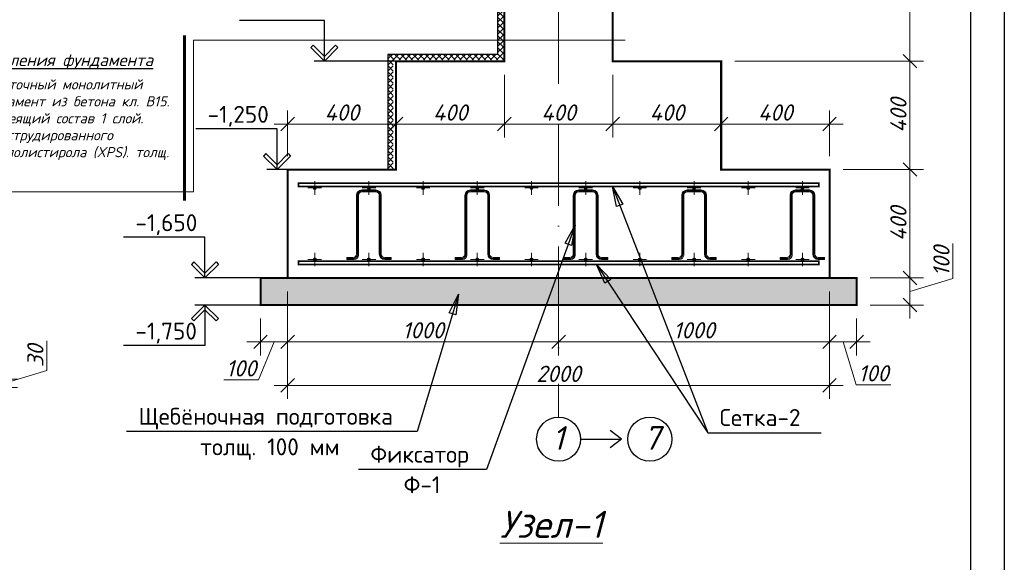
# Model space of a CAD drawing. Header units: millimetres. Extents: x 363306 to 7757304, y 1022887 to 1207196.
# Tile 29 of 256: x 543171 to 557706, y 1071209 to 1079221. Entities that reach past the tile are written whole.
import ezdxf
from ezdxf.enums import TextEntityAlignment as Align

# ---------------------------------------------------------------- set-up
doc = ezdxf.new("R2010")
doc.units = ezdxf.units.MM
for name, pattern in [('ACAD_ISO10W100', [18, 12, -3, 0, -3]), ('AM_DIN_G_W050', [13.75, 9.75, -1.5, 1, -1.5]), ('CENTERX2', [101.6, 63.5, -12.7, 12.7, -12.7])]:
    doc.linetypes.add(name, pattern=pattern)
for name, color, linetype, lineweight in [('.', 7, 'Continuous', 15), ('_Армирования', 172, 'Continuous', 30), ('PLAN', 250, 'Continuous', 25), ('арматура', 1, 'Continuous', 40), ('Основная', 7, 'Continuous', 40)]:
    doc.layers.add(name, color=color, linetype=linetype, lineweight=lineweight)
doc.layers.add('_ось', color=130, linetype='Continuous')
doc.layers.add('O3SAD', color=1, linetype='Continuous')
doc.styles.get("Standard").update_dxf_attribs({"font": 'isocpeui.ttf'})
doc.styles.add('WMF-Times New Roman0', font='times.ttf')
doc.dimstyles.new('Санжар', dxfattribs={"dimtxt": 240, "dimasz": 200, "dimexe": 200, "dimexo": 200, "dimgap": 50, "dimtad": 1, "dimdec": 0, "dimtxsty": 'Standard', "dimblk": 'OBLIQUE', "dimcen": 2.5, "dimdle": 200, "dimclrd": 152, "dimclre": 152, "dimclrt": 152, "dimadec": 0, "dimazin": 0, "dimtfac": 1, "dimtdec": 0, "dimtmove": 0, "dimatfit": 3, "dimldrblk": 'OBLIQUE', "dimfxl": 0, "dimlwd": 0, "dimlwe": 0, "dimarcsym": 0})

# ---------------------------------------------------------------- blocks, each defined once
blk = doc.blocks.new('_Oblique')
at = {"color": 0, "linetype": 'ByBlock', "lineweight": -2}
blk.add_line((-0.5, -0.5), (0.5, 0.5), dxfattribs=at)
blk = doc.blocks.new('*D368')
at = {"lineweight": 0, "transparency": 16777216}
for p, q in [((556948, 1075398), (556948, 1075914)), ((556313, 1074808), (556313, 1075608)), ((555726, 1075408), (556513, 1075408)), ((556313, 1075208), (556948, 1075398)), ((555726, 1075008), (556513, 1075008))]:
    blk.add_line(p, q, dxfattribs=at)
at = {"layer": 'Defpoints', "color": 0, "lineweight": 25, "transparency": 16777216}
for p in [(555526, 1075408), (556313, 1075408), (555526, 1075008)]:
    blk.add_point(p, dxfattribs=at)
at = {"lineweight": 0, "transparency": 16777216, "xscale": 200, "yscale": 200, "zscale": 200}
for p, rotation in [((556313, 1075408), 90), ((556313, 1075008), 270)]:
    blk.add_blockref('_Oblique', p, dxfattribs=dict(at, rotation=rotation))
at = {"lineweight": 0, "transparency": 16777216, "insert": (556778, 1075656), "char_height": 240, "attachment_point": 5, "rotation": 90, "bg_fill": 3, "box_fill_scale": 1.1, "bg_fill_color": 256, "bg_fill_true_color": 13158600, "bg_fill_transparency": 0}
blk.add_mtext('100', dxfattribs=at)
blk = doc.blocks.new('*D369')
at = {"lineweight": 0, "transparency": 16777216}
for p, q in [((556313, 1075208), (556313, 1077208)), ((555326, 1077008), (556513, 1077008)), ((555726, 1075408), (556513, 1075408))]:
    blk.add_line(p, q, dxfattribs=at)
at = {"layer": 'Defpoints', "color": 0, "lineweight": 25, "transparency": 16777216}
for p in [(555126, 1077008), (556313, 1077008), (555526, 1075408)]:
    blk.add_point(p, dxfattribs=at)
at = {"lineweight": 0, "transparency": 16777216, "xscale": 200, "yscale": 200, "zscale": 200}
for p, rotation in [((556313, 1077008), 90), ((556313, 1075408), 270)]:
    blk.add_blockref('_Oblique', p, dxfattribs=dict(at, rotation=rotation))
at = {"lineweight": 0, "transparency": 16777216, "insert": (556143, 1076208), "char_height": 240, "attachment_point": 5, "rotation": 90, "bg_fill": 3, "box_fill_scale": 1.1, "bg_fill_color": 256, "bg_fill_true_color": 13158600, "bg_fill_transparency": 0}
blk.add_mtext('400', dxfattribs=at)
blk = doc.blocks.new('*D370')
at = {"lineweight": 0, "transparency": 16777216}
for p, q in [((556313, 1076808), (556313, 1078808)), ((553726, 1078608), (556513, 1078608)), ((555326, 1077008), (556513, 1077008))]:
    blk.add_line(p, q, dxfattribs=at)
at = {"layer": 'Defpoints', "color": 0, "lineweight": 25, "transparency": 16777216}
for p in [(553526, 1078608), (556313, 1078608), (555126, 1077008)]:
    blk.add_point(p, dxfattribs=at)
at = {"lineweight": 0, "transparency": 16777216, "xscale": 200, "yscale": 200, "zscale": 200}
for p, rotation in [((556313, 1078608), 90), ((556313, 1077008), 270)]:
    blk.add_blockref('_Oblique', p, dxfattribs=dict(at, rotation=rotation))
at = {"lineweight": 0, "transparency": 16777216, "insert": (556143, 1077808), "char_height": 240, "attachment_point": 5, "rotation": 90, "bg_fill": 3, "box_fill_scale": 1.1, "bg_fill_color": 256, "bg_fill_true_color": 13158600, "bg_fill_transparency": 0}
blk.add_mtext('400', dxfattribs=at)
blk = doc.blocks.new('*D371')
at = {"lineweight": 0, "transparency": 16777216}
for p, q in [((556313, 1078408), (556313, 1082088)), ((552126, 1081888), (556513, 1081888)), ((553726, 1078608), (556513, 1078608))]:
    blk.add_line(p, q, dxfattribs=at)
at = {"layer": 'Defpoints', "color": 0, "lineweight": 25, "transparency": 16777216}
for p in [(551926, 1081888), (556313, 1081888), (553526, 1078608)]:
    blk.add_point(p, dxfattribs=at)
at = {"lineweight": 0, "transparency": 16777216, "xscale": 200, "yscale": 200, "zscale": 200}
for p, rotation in [((556313, 1081888), 90), ((556313, 1078608), 270)]:
    blk.add_blockref('_Oblique', p, dxfattribs=dict(at, rotation=rotation))
at = {"lineweight": 0, "transparency": 16777216, "insert": (556143, 1080248), "char_height": 240, "attachment_point": 5, "rotation": 90, "bg_fill": 3, "box_fill_scale": 1.1, "bg_fill_color": 256, "bg_fill_true_color": 13158600, "bg_fill_transparency": 0}
blk.add_mtext('820', dxfattribs=at)
blk = doc.blocks.new('*D373')
at = {"lineweight": 0, "transparency": 16777216}
for p, q in [((555126, 1075208), (555126, 1074265)), ((555526, 1074808), (555526, 1074265)), ((555726, 1074465), (554926, 1074465)), ((555326, 1074465), (555517, 1073830)), ((555517, 1073830), (556032, 1073830))]:
    blk.add_line(p, q, dxfattribs=at)
at = {"layer": 'Defpoints', "color": 0, "lineweight": 25, "transparency": 16777216}
for p in [(555126, 1075408), (555526, 1075008), (555126, 1074465)]:
    blk.add_point(p, dxfattribs=at)
at = {"lineweight": 0, "transparency": 16777216, "xscale": 200, "yscale": 200, "zscale": 200, "rotation": 180}
blk.add_blockref('_Oblique', (555126, 1074465), dxfattribs=at)
at = {"lineweight": 0, "transparency": 16777216, "xscale": 200, "yscale": 200, "zscale": 200}
blk.add_blockref('_Oblique', (555526, 1074465), dxfattribs=at)
at = {"lineweight": 0, "transparency": 16777216, "insert": (555775, 1074000), "char_height": 240, "attachment_point": 5, "bg_fill": 3, "box_fill_scale": 1.1, "bg_fill_color": 256, "bg_fill_true_color": 13158600, "bg_fill_transparency": 0}
blk.add_mtext('100', dxfattribs=at)
blk = doc.blocks.new('*D374')
at = {"lineweight": 0, "transparency": 16777216}
for p, q in [((555126, 1075208), (555126, 1074265)), ((551126, 1074808), (551126, 1074265)), ((555326, 1074465), (550926, 1074465))]:
    blk.add_line(p, q, dxfattribs=at)
at = {"layer": 'Defpoints', "color": 0, "lineweight": 25, "transparency": 16777216}
for p in [(555126, 1075408), (551126, 1075008), (551126, 1074465)]:
    blk.add_point(p, dxfattribs=at)
at = {"lineweight": 0, "transparency": 16777216, "xscale": 200, "yscale": 200, "zscale": 200, "rotation": 180}
blk.add_blockref('_Oblique', (551126, 1074465), dxfattribs=at)
at = {"lineweight": 0, "transparency": 16777216, "xscale": 200, "yscale": 200, "zscale": 200}
blk.add_blockref('_Oblique', (555126, 1074465), dxfattribs=at)
at = {"lineweight": 0, "transparency": 16777216, "insert": (553126, 1074635), "char_height": 240, "attachment_point": 5, "bg_fill": 3, "box_fill_scale": 1.1, "bg_fill_color": 256, "bg_fill_true_color": 13158600, "bg_fill_transparency": 0}
blk.add_mtext('1000', dxfattribs=at)
blk = doc.blocks.new('*D375')
at = {"lineweight": 0, "transparency": 16777216}
for p, q in [((547126, 1075208), (547126, 1074265)), ((551126, 1074808), (551126, 1074265)), ((551326, 1074465), (546926, 1074465))]:
    blk.add_line(p, q, dxfattribs=at)
at = {"layer": 'Defpoints', "color": 0, "lineweight": 25, "transparency": 16777216}
for p in [(547126, 1075408), (551126, 1075008), (547126, 1074465)]:
    blk.add_point(p, dxfattribs=at)
at = {"lineweight": 0, "transparency": 16777216, "xscale": 200, "yscale": 200, "zscale": 200, "rotation": 180}
blk.add_blockref('_Oblique', (547126, 1074465), dxfattribs=at)
at = {"lineweight": 0, "transparency": 16777216, "xscale": 200, "yscale": 200, "zscale": 200}
blk.add_blockref('_Oblique', (551126, 1074465), dxfattribs=at)
at = {"lineweight": 0, "transparency": 16777216, "insert": (549126, 1074635), "char_height": 240, "attachment_point": 5, "bg_fill": 3, "box_fill_scale": 1.1, "bg_fill_color": 256, "bg_fill_true_color": 13158600, "bg_fill_transparency": 0}
blk.add_mtext('1000', dxfattribs=at)
blk = doc.blocks.new('*D376')
at = {"lineweight": 0, "transparency": 16777216}
for p, q in [((547126, 1075208), (547126, 1074265)), ((546726, 1074808), (546726, 1074265)), ((547326, 1074465), (546526, 1074465)), ((546926, 1074465), (546697, 1073903)), ((546697, 1073903), (546182, 1073903))]:
    blk.add_line(p, q, dxfattribs=at)
at = {"layer": 'Defpoints', "color": 0, "lineweight": 25, "transparency": 16777216}
for p in [(547126, 1075408), (546726, 1075008), (546726, 1074465)]:
    blk.add_point(p, dxfattribs=at)
at = {"lineweight": 0, "transparency": 16777216, "xscale": 200, "yscale": 200, "zscale": 200, "rotation": 180}
blk.add_blockref('_Oblique', (546726, 1074465), dxfattribs=at)
at = {"lineweight": 0, "transparency": 16777216, "xscale": 200, "yscale": 200, "zscale": 200}
blk.add_blockref('_Oblique', (547126, 1074465), dxfattribs=at)
at = {"lineweight": 0, "transparency": 16777216, "insert": (546440, 1074073), "char_height": 240, "attachment_point": 5, "bg_fill": 3, "box_fill_scale": 1.1, "bg_fill_color": 256, "bg_fill_true_color": 13158600, "bg_fill_transparency": 0}
blk.add_mtext('100', dxfattribs=at)
blk = doc.blocks.new('*D377')
at = {"lineweight": 0, "transparency": 16777216}
for p, q in [((547126, 1075208), (547126, 1073622)), ((555126, 1075208), (555126, 1073622)), ((546926, 1073822), (555326, 1073822))]:
    blk.add_line(p, q, dxfattribs=at)
at = {"layer": 'Defpoints', "color": 0, "lineweight": 25, "transparency": 16777216}
for p in [(547126, 1075408), (555126, 1075408), (555126, 1073822)]:
    blk.add_point(p, dxfattribs=at)
at = {"lineweight": 0, "transparency": 16777216, "xscale": 200, "yscale": 200, "zscale": 200, "rotation": 180}
blk.add_blockref('_Oblique', (547126, 1073822), dxfattribs=at)
at = {"lineweight": 0, "transparency": 16777216, "xscale": 200, "yscale": 200, "zscale": 200}
blk.add_blockref('_Oblique', (555126, 1073822), dxfattribs=at)
at = {"lineweight": 0, "transparency": 16777216, "insert": (551126, 1073992), "char_height": 240, "attachment_point": 5, "bg_fill": 3, "box_fill_scale": 1.1, "bg_fill_color": 256, "bg_fill_true_color": 13158600, "bg_fill_transparency": 0}
blk.add_mtext('2000', dxfattribs=at)
blk = doc.blocks.new('*D317')
at = {"lineweight": 0, "transparency": 16777216}
for p, q in [((548726, 1078408), (548726, 1077480)), ((547126, 1077208), (547126, 1077880)), ((546926, 1077680), (548926, 1077680))]:
    blk.add_line(p, q, dxfattribs=at)
at = {"layer": 'Defpoints', "color": 0, "lineweight": 25, "transparency": 16777216}
for p in [(548726, 1078608), (548726, 1077680), (547126, 1077008)]:
    blk.add_point(p, dxfattribs=at)
at = {"lineweight": 0, "transparency": 16777216, "xscale": 200, "yscale": 200, "zscale": 200, "rotation": 180}
blk.add_blockref('_Oblique', (547126, 1077680), dxfattribs=at)
at = {"lineweight": 0, "transparency": 16777216, "xscale": 200, "yscale": 200, "zscale": 200}
blk.add_blockref('_Oblique', (548726, 1077680), dxfattribs=at)
at = {"lineweight": 0, "transparency": 16777216, "insert": (547926, 1077850), "char_height": 240, "attachment_point": 5, "bg_fill": 3, "box_fill_scale": 1.1, "bg_fill_color": 256, "bg_fill_true_color": 13158600, "bg_fill_transparency": 0}
blk.add_mtext('400', dxfattribs=at)
blk = doc.blocks.new('*D318')
at = {"lineweight": 0, "transparency": 16777216}
for p, q in [((548726, 1078408), (548726, 1077480)), ((550326, 1078408), (550326, 1077480)), ((548526, 1077680), (550526, 1077680))]:
    blk.add_line(p, q, dxfattribs=at)
at = {"layer": 'Defpoints', "color": 0, "lineweight": 25, "transparency": 16777216}
for p in [(548726, 1078608), (550326, 1078608), (550326, 1077680)]:
    blk.add_point(p, dxfattribs=at)
at = {"lineweight": 0, "transparency": 16777216, "xscale": 200, "yscale": 200, "zscale": 200, "rotation": 180}
blk.add_blockref('_Oblique', (548726, 1077680), dxfattribs=at)
at = {"lineweight": 0, "transparency": 16777216, "xscale": 200, "yscale": 200, "zscale": 200}
blk.add_blockref('_Oblique', (550326, 1077680), dxfattribs=at)
at = {"lineweight": 0, "transparency": 16777216, "insert": (549526, 1077850), "char_height": 240, "attachment_point": 5, "bg_fill": 3, "box_fill_scale": 1.1, "bg_fill_color": 256, "bg_fill_true_color": 13158600, "bg_fill_transparency": 0}
blk.add_mtext('400', dxfattribs=at)
blk = doc.blocks.new('*D319')
at = {"lineweight": 0, "transparency": 16777216}
for p, q in [((550326, 1078408), (550326, 1077480)), ((551926, 1078408), (551926, 1077480)), ((550126, 1077680), (552126, 1077680))]:
    blk.add_line(p, q, dxfattribs=at)
at = {"layer": 'Defpoints', "color": 0, "lineweight": 25, "transparency": 16777216}
for p in [(550326, 1078608), (551926, 1078608), (551926, 1077680)]:
    blk.add_point(p, dxfattribs=at)
at = {"lineweight": 0, "transparency": 16777216, "xscale": 200, "yscale": 200, "zscale": 200, "rotation": 180}
blk.add_blockref('_Oblique', (550326, 1077680), dxfattribs=at)
at = {"lineweight": 0, "transparency": 16777216, "xscale": 200, "yscale": 200, "zscale": 200}
blk.add_blockref('_Oblique', (551926, 1077680), dxfattribs=at)
at = {"lineweight": 0, "transparency": 16777216, "insert": (551126, 1077850), "char_height": 240, "attachment_point": 5, "bg_fill": 3, "box_fill_scale": 1.1, "bg_fill_color": 256, "bg_fill_true_color": 13158600, "bg_fill_transparency": 0}
blk.add_mtext('400', dxfattribs=at)
blk = doc.blocks.new('*D320')
at = {"lineweight": 0, "transparency": 16777216}
for p, q in [((551926, 1078408), (551926, 1077480)), ((553526, 1078408), (553526, 1077480)), ((551726, 1077680), (553726, 1077680))]:
    blk.add_line(p, q, dxfattribs=at)
at = {"layer": 'Defpoints', "color": 0, "lineweight": 25, "transparency": 16777216}
for p in [(551926, 1078608), (553526, 1078608), (553526, 1077680)]:
    blk.add_point(p, dxfattribs=at)
at = {"lineweight": 0, "transparency": 16777216, "xscale": 200, "yscale": 200, "zscale": 200, "rotation": 180}
blk.add_blockref('_Oblique', (551926, 1077680), dxfattribs=at)
at = {"lineweight": 0, "transparency": 16777216, "xscale": 200, "yscale": 200, "zscale": 200}
blk.add_blockref('_Oblique', (553526, 1077680), dxfattribs=at)
at = {"lineweight": 0, "transparency": 16777216, "insert": (552726, 1077850), "char_height": 240, "attachment_point": 5, "bg_fill": 3, "box_fill_scale": 1.1, "bg_fill_color": 256, "bg_fill_true_color": 13158600, "bg_fill_transparency": 0}
blk.add_mtext('400', dxfattribs=at)
blk = doc.blocks.new('*D184')
at = {"lineweight": 0, "transparency": 16777216}
for p, q in [((553526, 1078408), (553526, 1077480)), ((555126, 1077208), (555126, 1077880)), ((553326, 1077680), (555326, 1077680))]:
    blk.add_line(p, q, dxfattribs=at)
at = {"layer": 'Defpoints', "color": 0, "lineweight": 25, "transparency": 16777216}
for p in [(553526, 1078608), (555126, 1077680), (555126, 1077008)]:
    blk.add_point(p, dxfattribs=at)
at = {"lineweight": 0, "transparency": 16777216, "xscale": 200, "yscale": 200, "zscale": 200, "rotation": 180}
blk.add_blockref('_Oblique', (553526, 1077680), dxfattribs=at)
at = {"lineweight": 0, "transparency": 16777216, "xscale": 200, "yscale": 200, "zscale": 200}
blk.add_blockref('_Oblique', (555126, 1077680), dxfattribs=at)
at = {"lineweight": 0, "transparency": 16777216, "insert": (554326, 1077850), "char_height": 240, "attachment_point": 5, "bg_fill": 3, "box_fill_scale": 1.1, "bg_fill_color": 256, "bg_fill_true_color": 13158600, "bg_fill_transparency": 0}
blk.add_mtext('400', dxfattribs=at)
blk = doc.blocks.new('*U120')
at = {"linetype": 'ACAD_ISO10W100', "lineweight": 5}
h = blk.add_hatch(color=4, dxfattribs=at)
edge = h.paths.add_edge_path()
edge.add_arc((0, 0), 6, 0, 360)
at = {"color": 1, "linetype": 'CENTERX2', "lineweight": 0, "ltscale": 10}
for p, q in [((-25, 0), (25, 0)), ((0, -25), (0, 25))]:
    blk.add_line(p, q, dxfattribs=at)
at = {"layer": 'арматура', "color": 4, "lineweight": 15, "ltscale": 1.5}
blk.add_circle((0, 0), 6, dxfattribs=at)
blk = doc.blocks.new('*D313')
at = {"lineweight": 0, "transparency": 16777216}
for p, q in [((543572, 1074041), (543572, 1074477)), ((542937, 1073591), (542937, 1074111)), ((540494, 1073911), (543137, 1073911)), ((542937, 1073851), (543572, 1074041)), ((540494, 1073791), (543137, 1073791))]:
    blk.add_line(p, q, dxfattribs=at)
at = {"layer": 'Defpoints', "color": 0, "lineweight": 25, "transparency": 16777216}
for p in [(540294, 1073911), (542937, 1073911), (540294, 1073791)]:
    blk.add_point(p, dxfattribs=at)
at = {"lineweight": 0, "transparency": 16777216, "xscale": 200, "yscale": 200, "zscale": 200}
for p, rotation in [((542937, 1073911), 90), ((542937, 1073791), 270)]:
    blk.add_blockref('_Oblique', p, dxfattribs=dict(at, rotation=rotation))
at = {"lineweight": 0, "transparency": 16777216, "insert": (543402, 1074259), "char_height": 240, "attachment_point": 5, "rotation": 90, "bg_fill": 3, "box_fill_scale": 1.1, "bg_fill_color": 256, "bg_fill_true_color": 13158600, "bg_fill_transparency": 0}
blk.add_mtext('30', dxfattribs=at)

msp = doc.modelspace()

# ---------------------------------------------------------------- hatches: boundary and pattern name
at = {"layer": '.', "lineweight": 0, "transparency": 33554687}
h = msp.add_hatch(dxfattribs=at)
h.set_pattern_fill('GRAVEL', color=256, scale=20)
h.set_pattern_definition([(228.0127875, (822741.017, 116667.506), (-4064.0000003, -4571.9999997), [68.3443, -6766.09673]), (184.969741, (822695.297, 116616.706), (6095.9999976, 508.00002894), [117.28094, -11610.80978]), (132.510447, (822578.457, 116606.546), (5080.0000021, -5587.99999805), [82.6963, -8186.94456]), (267.273689, (822380.337, 116479.546), (508.00000106, 10159.99999995), [106.8009, -10573.28749]), (292.8336542, (822375.257, 116372.866), (-2540.0000002, 6095.9999999), [104.72674, -10367.96155]), (357.273689, (822415.897, 116276.346), (-10159.99999995, 508.00000106), [106.8009, -10573.28749]), (37.6942405, (822522.577, 116271.266), (-6603.9999997, -5080.00000038), [141.23873, -13982.62306]), (72.2553284, (822634.337, 116357.626), (3556.00000096, 11175.9999997), [133.3439, -13201.05132]), (121.4295656, (822674.977, 116484.626), (-4064.0000006, 6603.99999965), [107.1626, -10609.10914]), (175.2363583, (822619.097, 116576.066), (5588, -508.0000009), [122.34266, -5994.7874]), (222.3974378, (822497.177, 116586.226), (-6095.9999998, -5588.0000002), [158.21558, -15663.3545]), (138.814075, (822883.257, 116474.466), (-3555.9999998, 3048.0000002), [54.0009, -5346.11316]), (171.4692344, (822842.617, 116510.026), (6604.0000002, -1015.99999885), [102.7364, -10170.9278]), (225, (822741, 116525.27), (-7e-14, -508), [71.84187, -646.57862]), (203.1985905, (822705.46, 116586.226), (2540, 1016), [38.68826, -3830.12447]), (291.80141, (822669.9, 116570.99), (-508, 1524), [54.71312, -2680.9506]), (30.963757, (822690.22, 116520.19), (1524, 1016), [88.86393, -2873.25963]), (161.565051, (822766.42, 116565.9), (1016, -508), [64.25743, -1542.17962]), (16.3895403, (822375.257, 116570.986), (5080, 1524), [90.0176, -8911.76533]), (70.346176, (822461.617, 116596.386), (-2032.0000002, -5587.9999999), [75.5198, -7476.44314]), (293.1985905, (822766.42, 116667.506), (-1016, 2540), [77.37602, -3791.43672]), (343.6104597, (822796.897, 116596.386), (-5080.0000001, 1523.99999964), [90.0176, -8911.76533]), (339.443955, (822375.26, 116256.026), (-2540, 1016), [86.80704, -4253.54686]), (294.7751406, (822456.537, 116225.546), (-2540.000003, 5587.9999986), [72.73442, -7200.71868]), (66.8014095, (822771.5, 116159.506), (1016, 2540), [77.37602, -3791.43672]), (17.3540246, (822801.977, 116230.626), (-6603.9999999, -2032.0000004), [85.15655, -8430.4752]), (69.443955, (822522.58, 116159.506), (-1016, -2540), [43.40352, -4296.95038]), (101.309932, (822741.02, 116159.51), (-508, 2032), [25.90292, -2564.399]), (165.963757, (822735.94, 116184.9), (1524, -508), [104.72674, -1989.81092]), (186.009006, (822634.337, 116210.306), (5080, 508.0000003), [97.0534, -9608.27297]), (303.690068, (822690.22, 116474.47), (-508, 1016), [73.26478, -1758.35527]), (353.1572266, (822730.857, 116413.506), (8636.00000005, -1015.99999955), [127.91135, -12663.20181]), (60.945396, (822857.857, 116398.266), (-2032, -3556), [52.30165, -5177.87846]), (90, (822883.26, 116444), (-508, 508), [30.48, -477.52]), (120.256437, (822624.177, 116225.546), (2031.9999998, -3556.0000001), [70.5734, -6986.78815]), (48.0127875, (822588.617, 116286.506), (4064.0000003, 4571.9999997), [136.68858, -6697.75244]), (0, (822680.06, 116388.1), (508, 508), [132.08, -375.92]), (325.3048465, (822812.137, 116388.106), (5080.0000019, -3555.9999973), [80.3219, -7951.86334]), (254.054604, (822878.18, 116342.386), (-508, -2032), [73.96582, -3624.33]), (207.6459754, (822857.857, 116271.266), (-9652.00000035, -5079.99999933), [120.42902, -11922.49288]), (175.4260787, (822751.177, 116215.386), (-6604, 508), [127.4059, -12613.1693])])
h.paths.add_polyline_path([(555526.259, 1075407.984), (546726.259, 1075407.984), (546726.259, 1075007.984), (555526.259, 1075007.984)])

# ---------------------------------------------------------------- linework, layer by layer
at = {"layer": '.', "color": 18, "lineweight": 0, "true_color": 0x000000, "transparency": 33554687, "const_width": 30}
msp.add_lwpolyline([(550326.259, 1081887.984), (550326.259, 1080207.984), (550326.259, 1078607.984), (548726.259, 1078607.984), (548726.259, 1077007.984), (547126.259, 1077007.984), (547126.259, 1075407.984), (555126.259, 1075407.984), (555126.259, 1077007.984), (553526.259, 1077007.984), (553526.259, 1078607.984), (551926.259, 1078607.984), (551926.259, 1080207.984), (551926.259, 1081887.984), (550326.259, 1081887.984)], dxfattribs=at)
msp.add_lwpolyline([(546726.259, 1075407.984), (555526.259, 1075407.984), (555526.259, 1075007.984), (546726.259, 1075007.984)], close=True, dxfattribs=at)
at = {"color": 1, "linetype": 'ACAD_ISO10W100', "lineweight": 9, "ltscale": 100}
msp.add_line((551126.259, 1083074.209), (551126.259, 1073352.635), dxfattribs=at)
at = {"color": 18, "lineweight": 60, "true_color": 0x000000}
msp.add_line((545605.819, 1078989.606, 0), (545605.819, 1076552.148, 0), dxfattribs=at)
at = {"color": 18, "lineweight": 0, "true_color": 0x000000}
for p, q in [((545736.491, 1078916.456, 0), (545736.491, 1076678.264, 0)), ((545736.491, 1076678.264, 0), (542548.065, 1076678.264, 0))]:
    msp.add_line(p, q, dxfattribs=at)
at = {"linetype": 'Continuous', "lineweight": 25, "ltscale": 100}
for p, q in [((547504.615, 1078843.34), (547469.259, 1078807.984)), ((547669.259, 1078678.695), (547504.615, 1078843.34)), ((547669.259, 1078678.695), (547833.904, 1078843.34)), ((547833.904, 1078843.34), (547869.259, 1078807.984)), ((547469.259, 1078807.984), (547669.259, 1078607.984)), ((547869.259, 1078807.984), (547669.259, 1078607.984)), ((547669.259, 1078607.984), (547669.259, 1078678.695)), ((547669.259, 1078607.984), (547669.259, 1078678.695)), ((546805.921, 1077243.34), (546770.566, 1077207.984)), ((546770.566, 1077207.984), (546970.566, 1077007.984)), ((546970.566, 1077078.695), (546805.921, 1077243.34)), ((546970.566, 1077078.695), (547135.21, 1077243.34)), ((547170.566, 1077207.984), (546970.566, 1077007.984)), ((547135.21, 1077243.34), (547170.566, 1077207.984)), ((546970.566, 1077007.984), (546970.566, 1077078.695)), ((546970.566, 1077007.984), (546970.566, 1077078.695)), ((545740.568, 1075643.34), (545705.213, 1075607.984)), ((545705.213, 1075607.984), (545905.213, 1075407.984)), ((545905.213, 1075478.695), (545740.568, 1075643.34)), ((546069.857, 1075643.34), (546105.213, 1075607.984)), ((545905.213, 1075407.984), (545905.213, 1075478.695)), ((545905.213, 1075407.984), (545905.213, 1075478.695)), ((545705.213, 1074807.984), (545905.213, 1075007.984)), ((545905.213, 1074937.274), (545740.568, 1074772.629)), ((545905.213, 1075007.984), (545905.213, 1074937.274)), ((545905.213, 1075007.984), (545905.213, 1074937.274)), ((545740.568, 1074772.629), (545705.213, 1074807.984))]:
    msp.add_line(p, q, dxfattribs=at)
at = {"lineweight": 25}
for p, q in [((551920.533, 1076759.984), (552075.868, 1076497.936)), ((551982.091, 1076461.641), (551920.533, 1076759.984)), ((552075.868, 1076497.936), (551982.091, 1076461.641)), ((551222.872, 1075920.868), (551372.796, 1076186.049)), ((551372.796, 1076186.049), (551317.374, 1075886.505)), ((551317.374, 1075886.505), (551222.872, 1075920.868))]:
    msp.add_line(p, q, dxfattribs=at)
at = {"lineweight": 30}
msp.add_lwpolyline([(517706.348, 1088178.072), (557206.348, 1088178.072), (557206.348, 1059478.072), (517706.348, 1059478.072)], close=True, dxfattribs=at)
at = {"linetype": 'Continuous', "lineweight": 25, "ltscale": 100}
for points in [[(547669.259, 1079207.984), (546415.434, 1079207.984)], [(547669.259, 1078607.984), (547669.259, 1079207.984)], [(548726.259, 1078607.984), (547519.259, 1078607.984)], [(546970.566, 1077607.984), (545768.634, 1077607.984)], [(546970.566, 1077007.984), (546970.566, 1077607.984)], [(548726.259, 1077007.984), (546820.566, 1077007.984)], [(545905.213, 1076007.984), (544703.281, 1076007.984)], [(545905.213, 1075407.984), (545905.213, 1076007.984)], [(545905.213, 1075007.984), (545905.213, 1074407.984)], [(545905.213, 1074407.984), (544703.281, 1074407.984)]]:
    msp.add_lwpolyline(points, dxfattribs=at)
at = {"color": 1, "lineweight": 0, "const_width": 24}
msp.add_lwpolyline([(547286.259, 1075655.984), (554966.259, 1075655.984), (554966.259, 1075607.984), (547286.259, 1075607.984)], close=True, dxfattribs=at)
at = {"lineweight": 25}
for points in [[(549036.547, 1073139.568), (544749.804, 1073139.568)], [(553328.447, 1073122.324), (555000.606, 1073122.324)], [(550061.344, 1072579.426), (548173.276, 1072579.426)]]:
    msp.add_lwpolyline(points, dxfattribs=at)
at = {"layer": '_Армирования', "lineweight": 15, "ltscale": 100}
for points in [[(547999.614, 1075679.391), (547999.614, 1075708.422), (548092.963, 1075708.422, 0.414213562), (548143.766, 1075759.225), (548143.766, 1076627.388, -0.414213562), (548223.6, 1076707.221), (548428.919, 1076707.221, -0.414213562), (548508.752, 1076627.388), (548508.752, 1075759.225, 0.414213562), (548559.556, 1075708.422), (548652.904, 1075708.422), (548652.904, 1075679.391), (548559.556, 1075679.391, -0.414213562), (548479.722, 1075759.225), (548479.722, 1076627.388, 0.414213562), (548428.919, 1076678.191), (548223.6, 1076678.191, 0.414213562), (548172.796, 1076627.388), (548172.796, 1075744.71, -0.414213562), (548107.478, 1075679.391), (547999.614, 1075679.391)], [(549599.614, 1075679.391), (549599.614, 1075708.422), (549692.963, 1075708.422, 0.414213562), (549743.766, 1075759.225), (549743.766, 1076627.388, -0.414213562), (549823.6, 1076707.221), (550028.919, 1076707.221, -0.414213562), (550108.752, 1076627.388), (550108.752, 1075759.225, 0.414213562), (550159.556, 1075708.422), (550252.904, 1075708.422), (550252.904, 1075679.391), (550159.556, 1075679.391, -0.414213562), (550079.722, 1075759.225), (550079.722, 1076627.388, 0.414213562), (550028.919, 1076678.191), (549823.6, 1076678.191, 0.414213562), (549772.796, 1076627.388), (549772.796, 1075744.71, -0.414213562), (549707.478, 1075679.391), (549599.614, 1075679.391)], [(551199.614, 1075679.391), (551199.614, 1075708.422), (551292.963, 1075708.422, 0.414213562), (551343.766, 1075759.225), (551343.766, 1076627.388, -0.414213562), (551423.6, 1076707.221), (551628.919, 1076707.221, -0.414213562), (551708.752, 1076627.388), (551708.752, 1075759.225, 0.414213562), (551759.556, 1075708.422), (551852.904, 1075708.422), (551852.904, 1075679.391), (551759.556, 1075679.391, -0.414213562), (551679.722, 1075759.225), (551679.722, 1076627.388, 0.414213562), (551628.919, 1076678.191), (551423.6, 1076678.191, 0.414213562), (551372.796, 1076627.388), (551372.796, 1075744.71, -0.414213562), (551307.478, 1075679.391), (551199.614, 1075679.391)], [(552799.614, 1075679.391), (552799.614, 1075708.422), (552892.963, 1075708.422, 0.414213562), (552943.766, 1075759.225), (552943.766, 1076627.388, -0.414213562), (553023.6, 1076707.221), (553228.919, 1076707.221, -0.414213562), (553308.752, 1076627.388), (553308.752, 1075759.225, 0.414213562), (553359.556, 1075708.422), (553452.904, 1075708.422), (553452.904, 1075679.391), (553359.556, 1075679.391, -0.414213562), (553279.722, 1075759.225), (553279.722, 1076627.388, 0.414213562), (553228.919, 1076678.191), (553023.6, 1076678.191, 0.414213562), (552972.796, 1076627.388), (552972.796, 1075744.71, -0.414213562), (552907.478, 1075679.391), (552799.614, 1075679.391)], [(554399.614, 1075679.391), (554399.614, 1075708.422), (554492.963, 1075708.422, 0.414213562), (554543.766, 1075759.225), (554543.766, 1076627.388, -0.414213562), (554623.6, 1076707.221), (554828.919, 1076707.221, -0.414213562), (554908.752, 1076627.388), (554908.752, 1075759.225, 0.414213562), (554959.556, 1075708.422), (555052.904, 1075708.422), (555052.904, 1075679.391), (554959.556, 1075679.391, -0.414213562), (554879.722, 1075759.225), (554879.722, 1076627.388, 0.414213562), (554828.919, 1076678.191), (554623.6, 1076678.191, 0.414213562), (554572.796, 1076627.388), (554572.796, 1075744.71, -0.414213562), (554507.478, 1075679.391), (554399.614, 1075679.391)]]:
    msp.add_lwpolyline(points, format="xyb", dxfattribs=at)
at = {"layer": '_ось', "color": 252, "linetype": 'AM_DIN_G_W050', "lineweight": 5, "ltscale": 100}
for points in [[(547999.614, 1075693.907), (548092.963, 1075693.907, 0.414213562), (548158.281, 1075759.225), (548158.281, 1076627.388, -0.414213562), (548223.6, 1076692.706), (548428.919, 1076692.706, -0.414213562), (548494.237, 1076627.388), (548494.237, 1075759.225, 0.414213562), (548559.556, 1075693.907), (548652.904, 1075693.907)], [(549599.614, 1075693.907), (549692.963, 1075693.907, 0.414213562), (549758.281, 1075759.225), (549758.281, 1076627.388, -0.414213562), (549823.6, 1076692.706), (550028.919, 1076692.706, -0.414213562), (550094.237, 1076627.388), (550094.237, 1075759.225, 0.414213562), (550159.556, 1075693.907), (550252.904, 1075693.907)], [(551199.614, 1075693.907), (551292.963, 1075693.907, 0.414213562), (551358.281, 1075759.225), (551358.281, 1076627.388, -0.414213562), (551423.6, 1076692.706), (551628.919, 1076692.706, -0.414213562), (551694.237, 1076627.388), (551694.237, 1075759.225, 0.414213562), (551759.556, 1075693.907), (551852.904, 1075693.907)], [(552799.614, 1075693.907), (552892.963, 1075693.907, 0.414213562), (552958.281, 1075759.225), (552958.281, 1076627.388, -0.414213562), (553023.6, 1076692.706), (553228.919, 1076692.706, -0.414213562), (553294.237, 1076627.388), (553294.237, 1075759.225, 0.414213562), (553359.556, 1075693.907), (553452.904, 1075693.907)], [(554399.614, 1075693.907), (554492.963, 1075693.907, 0.414213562), (554558.281, 1075759.225), (554558.281, 1076627.388, -0.414213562), (554623.6, 1076692.706), (554828.919, 1076692.706, -0.414213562), (554894.237, 1076627.388), (554894.237, 1075759.225, 0.414213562), (554959.556, 1075693.907), (555052.904, 1075693.907)]]:
    msp.add_lwpolyline(points, format="xyb", dxfattribs=at)
at = {"layer": 'O3SAD', "color": 1}
msp.add_lwpolyline([(515706.348, 1088678.072), (557706.348, 1088678.072), (557706.348, 1058978.072), (515706.348, 1058978.072)], close=True, dxfattribs=at)
at = {"layer": 'PLAN', "color": 158, "lineweight": 30}
for p, q in [((552055.818, 1073027.75), (551888.835, 1073156.142)), ((551451.145, 1073027.75), (552055.818, 1073027.75)), ((552055.818, 1073027.75), (551888.835, 1072899.357))]:
    msp.add_line(p, q, dxfattribs=at)
for centre in [(551126.259, 1073027.75), (552473.155, 1073027.75)]:
    msp.add_circle(centre, 324.885, dxfattribs=at)

# ---------------------------------------------------------------- block references
at = {"layer": 'Основная', "color": 5, "lineweight": 40, "xscale": -4, "yscale": 4, "zscale": 4, "rotation": 180}
for p in [(547526.259, 1076735.984), (548326.259, 1076735.984), (549126.259, 1076735.984), (549926.259, 1076735.984), (550726.259, 1076735.984), (551526.259, 1076735.984), (552326.259, 1076735.984), (553126.259, 1076735.984)]:
    msp.add_blockref('*U120', p, dxfattribs=at)
at = {"layer": 'Основная', "color": 5, "lineweight": 40, "xscale": 4, "yscale": 4, "zscale": 4}
for p in [(547526.259, 1075679.984), (548326.259, 1075679.984), (549126.259, 1075679.984), (549926.259, 1075679.984), (550726.259, 1075679.984), (551526.259, 1075679.984), (552326.259, 1075679.984), (553126.259, 1075679.984), (553926.259, 1075679.984), (554726.259, 1075679.984)]:
    msp.add_blockref('*U120', p, dxfattribs=at)

# ---------------------------------------------------------------- texts
at = {"color": 1, "lineweight": 0}
msp.add_text('%%uУзел-1', height=400, dxfattribs=at).set_placement((551021.584, 1071569.997), align=Align.CENTER)
at = {"color": 0, "attachment_point": 1, "style": 'WMF-Times New Roman0'}
for s, insert, char_height, width in [('{\\fISOCPEUR|b0|i1|c0|p34;   \\fISOCPEUR|b0|i1|c204|p34;\\LУтепления фундамента}', (542175.968, 1078715.989, 0), 180, 5564.87897), ('{\\fISOCPEUR|b0|i1|c0|p34;1.\\fISOCPEUR|b0|i1|c204|p34;Ленточный монолитный \\Pфундамент из бетона кл\\fISOCPEUR|b0|i1|c0|p34;. \\fISOCPEUR|b0|i1|c204|p34;В\\fISOCPEUR|b0|i1|c0|p34;15.\\P2. \\fISOCPEUR|b0|i1|c204|p34;Клеящий состав \\fISOCPEUR|b0|i1|c0|p34;1 \\fISOCPEUR|b0|i1|c204|p34;слой\\fISOCPEUR|b0|i1|c0|p34;.\\P3. \\fISOCPEUR|b0|i1|c204|p34;Экструдированного пенополистирола (XPS). толщ\\fISOCPEUR|b0|i1|c0|p34;. 50\\fISOCPEUR|b0|i1|c204|p34;мм\\fISOCPEUR|b0|i1|c0|p34;.}', (542531.99, 1078340.238, 0), 150, 3018.88097)]:
    msp.add_mtext(s, dxfattribs=dict(at, insert=insert, char_height=char_height, width=width))
at = {"linetype": 'Continuous', "lineweight": 25, "ltscale": 100, "char_height": 250, "width": 1012.5, "attachment_point": 1}
for s, insert in [('\\fISOCPEUR|b0|i0|c0|p34;\\W1.0000000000;\\T1.0000000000;\\o\\l-1,250', (545943.634, 1077947.984)), ('\\fISOCPEUR|b0|i0|c0|p34;\\W1.0000000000;\\T1.0000000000;\\o\\l-1,650', (544878.281, 1076347.984)), ('\\fISOCPEUR|b0|i0|c0|p34;\\W1.0000000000;\\T1.0000000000;\\o\\l-1,750', (544878.281, 1074747.984))]:
    msp.add_mtext(s, dxfattribs=dict(at, insert=insert))
at = {"lineweight": 25, "char_height": 250, "attachment_point": 1}
for s, insert, width in [('\\fISOCPEUR|b0|i0|c0|p34;\\W1.0000000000;\\T1.0000000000;\\o\\lЩебёночная подготовка', (544924.804, 1073489.568), 3950), ('\\fISOCPEUR|b0|i0|c0|p34;\\W1.0000000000;\\T1.0000000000;\\o\\lСетка-2', (553503.447, 1073472.324), 1400), ('\\fISOCPEUR|b0|i0|c0|p34;\\W1.0000000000;\\T1.0000000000;\\o\\lтолщ. 100 мм', (545835.41, 1073039.568), 2175), ('\\fISOCPEUR|b0|i0|c0|p34;\\W1.0000000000;\\T1.0000000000;\\o\\lФиксатор', (548348.276, 1072929.426), 1625), ('\\fISOCPEUR|b0|i0|c0|p34;\\W1.0000000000;\\T1.0000000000;\\o\\lФ-1', (548838.901, 1072479.426), 650)]:
    msp.add_mtext(s, dxfattribs=dict(at, insert=insert, width=width))
at = {"layer": 'PLAN', "lineweight": 30, "char_height": 350, "width": 338.65741, "attachment_point": 1}
for s, insert in [('1', (551033.032, 1073220.537)), ('7', (552379.928, 1073220.537))]:
    msp.add_mtext(s, dxfattribs=dict(at, insert=insert))

# ---------------------------------------------------------------- next in the draw order: dimensions: what is measured, and where the dimension line sits
at = {"color": 18, "lineweight": 0, "true_color": 0x000000}
dim = msp.add_linear_dim(base=(548726.259, 1077679.988), p1=(547126.259, 1077007.984), p2=(548726.259, 1078607.984), dimstyle='Санжар', override={"dimlfac": 0.25, "dimclrd": 256, "dimclre": 256, "dimclrt": 256, "dimtmove": 1, "dimfxl": 0.18, "dimtfill": 1, "dimarcsym": 2}, dxfattribs=at)
dim.commit()
dim.dimension.update_dxf_attribs({"geometry": '*D317', "text_midpoint": (547926.259, 1077849.988)})
for base, p1, p2, picture, middle in [((556312.887, 1075407.984), (555526.259, 1075007.984), (555526.259, 1075407.984), '*D368', (556777.887, 1075448.484)), ((542937.053, 1073910.98), (540294.185, 1073790.98), (540294.185, 1073910.98), '*D313', (543402.053, 1074091.48))]:
    dim = msp.add_linear_dim(base=base, p1=p1, p2=p2, angle=90, dimstyle='Санжар', override={"dimlfac": 0.25, "dimclrd": 256, "dimclre": 256, "dimclrt": 256, "dimtmove": 1, "dimfxl": 0.18, "dimtfill": 1, "dimarcsym": 2}, dxfattribs=at)
    dim.commit()
    dim.dimension.update_dxf_attribs({"geometry": picture, "text_midpoint": middle})

# ---------------------------------------------------------------- next in the draw order: dimensions: what is measured, and where the dimension line sits
dim = msp.add_linear_dim(base=(550326.259, 1077679.988), p1=(548726.259, 1078607.984), p2=(550326.259, 1078607.984), dimstyle='Санжар', override={"dimlfac": 0.25, "dimclrd": 256, "dimclre": 256, "dimclrt": 256, "dimtmove": 1, "dimfxl": 0.18, "dimtfill": 1, "dimarcsym": 2}, dxfattribs=at)
dim.commit()
dim.dimension.update_dxf_attribs({"geometry": '*D318', "text_midpoint": (549526.259, 1077849.988)})
dim = msp.add_linear_dim(base=(556312.887, 1077007.984), p1=(555526.259, 1075407.984), p2=(555126.259, 1077007.984), angle=90, dimstyle='Санжар', override={"dimlfac": 0.25, "dimclrd": 256, "dimclre": 256, "dimclrt": 256, "dimtmove": 1, "dimfxl": 0.18, "dimtfill": 1, "dimarcsym": 2}, dxfattribs=at)
dim.commit()
dim.dimension.update_dxf_attribs({"geometry": '*D369', "text_midpoint": (556142.887, 1076207.984)})

# ---------------------------------------------------------------- next in the draw order: dimensions: what is measured, and where the dimension line sits
dim = msp.add_linear_dim(base=(556312.887, 1078607.984), p1=(555126.259, 1077007.984), p2=(553526.259, 1078607.984), angle=90, dimstyle='Санжар', override={"dimlfac": 0.25, "dimclrd": 256, "dimclre": 256, "dimclrt": 256, "dimtmove": 1, "dimfxl": 0.18, "dimtfill": 1, "dimarcsym": 2}, dxfattribs=at)
dim.commit()
dim.dimension.update_dxf_attribs({"geometry": '*D370', "text_midpoint": (556142.887, 1077807.984)})
dim = msp.add_linear_dim(base=(555126.259, 1074465.087), p1=(555526.259, 1075007.984), p2=(555126.259, 1075407.984), dimstyle='Санжар', override={"dimlfac": 0.25, "dimclrd": 256, "dimclre": 256, "dimclrt": 256, "dimtmove": 1, "dimfxl": 0.18, "dimtfill": 1, "dimarcsym": 2}, dxfattribs=at)
dim.commit()
dim.dimension.update_dxf_attribs({"geometry": '*D373', "text_midpoint": (555566.759, 1074000.087)})

# ---------------------------------------------------------------- next in the draw order: linework, layer by layer
at = {"color": 1, "lineweight": 0, "const_width": 24}
msp.add_lwpolyline([(547286.259, 1076759.984), (554966.259, 1076759.984), (554966.259, 1076807.984), (547286.259, 1076807.984)], close=True, dxfattribs=at)

# ---------------------------------------------------------------- next in the draw order: block references
at = {"layer": 'Основная', "color": 5, "lineweight": 40, "xscale": -4, "yscale": 4, "zscale": 4, "rotation": 180}
for p in [(553926.259, 1076735.984), (554726.259, 1076735.984)]:
    msp.add_blockref('*U120', p, dxfattribs=at)

# ---------------------------------------------------------------- next in the draw order: dimensions: what is measured, and where the dimension line sits
at = {"color": 18, "lineweight": 0, "true_color": 0x000000}
dim = msp.add_linear_dim(base=(556312.887, 1081887.984), p1=(553526.259, 1078607.984), p2=(551926.259, 1081887.984), angle=90, dimstyle='Санжар', override={"dimlfac": 0.25, "dimclrd": 256, "dimclre": 256, "dimclrt": 256, "dimtmove": 1, "dimfxl": 0.18, "dimtfill": 1, "dimarcsym": 2}, dxfattribs=at)
dim.commit()
dim.dimension.update_dxf_attribs({"geometry": '*D371', "text_midpoint": (556142.887, 1080247.984)})
dim = msp.add_linear_dim(base=(551126.259, 1074465.087), p1=(555126.259, 1075407.984), p2=(551126.259, 1075007.984), dimstyle='Санжар', override={"dimlfac": 0.25, "dimclrd": 256, "dimclre": 256, "dimclrt": 256, "dimtmove": 1, "dimfxl": 0.18, "dimtfill": 1, "dimarcsym": 2}, dxfattribs=at)
dim.commit()
dim.dimension.update_dxf_attribs({"geometry": '*D374', "text_midpoint": (553126.259, 1074635.087)})

# ---------------------------------------------------------------- next in the draw order: linework, layer by layer
msp.add_line((545736.491, 1078916.456, 0), (552110.112, 1078916.456, 0), dxfattribs=at)

# ---------------------------------------------------------------- next in the draw order: dimensions: what is measured, and where the dimension line sits
for base, p1, p2, picture, middle in [((551926.259, 1077679.988), (550326.259, 1078607.984), (551926.259, 1078607.984), '*D319', (551126.259, 1077849.988)), ((547126.259, 1074465.087), (551126.259, 1075007.984), (547126.259, 1075407.984), '*D375', (549126.259, 1074635.087))]:
    dim = msp.add_linear_dim(base=base, p1=p1, p2=p2, dimstyle='Санжар', override={"dimlfac": 0.25, "dimclrd": 256, "dimclre": 256, "dimclrt": 256, "dimtmove": 1, "dimfxl": 0.18, "dimtfill": 1, "dimarcsym": 2}, dxfattribs=at)
    dim.commit()
    dim.dimension.update_dxf_attribs({"geometry": picture, "text_midpoint": middle})

# ---------------------------------------------------------------- next in the draw order: hatches: boundary and pattern name
at = {"layer": '.', "lineweight": 0, "true_color": 0x293189, "transparency": 33554687}
h = msp.add_hatch(dxfattribs=at)
h.set_pattern_fill('ANSI37', color=177, scale=20)
h.set_pattern_definition([(45, (401280.74, -67827.535), (-44.9012806, 44.9012806), []), (135, (401280.74, -67827.535), (-44.9012806, -44.9012806), [])])
h.paths.add_polyline_path([(550306.259, 1082007.984), (550226.259, 1082007.984), (550226.259, 1078707.984), (548606.259, 1078707.984), (548606.259, 1077007.984), (548686.259, 1077007.984), (548686.259, 1078627.984), (550306.259, 1078627.984)])

# ---------------------------------------------------------------- next in the draw order: linework, layer by layer
at = {"color": 18, "lineweight": 30, "true_color": 0x000000}
msp.add_lwpolyline([(550226.259, 1082007.984), (550226.259, 1078707.984), (548606.259, 1078707.984), (548606.259, 1077007.984)], dxfattribs=at)

# ---------------------------------------------------------------- next in the draw order: dimensions: what is measured, and where the dimension line sits
at = {"color": 18, "lineweight": 0, "true_color": 0x000000}
dim = msp.add_linear_dim(base=(553526.259, 1077679.988), p1=(551926.259, 1078607.984), p2=(553526.259, 1078607.984), dimstyle='Санжар', override={"dimlfac": 0.25, "dimclrd": 256, "dimclre": 256, "dimclrt": 256, "dimtmove": 1, "dimfxl": 0.18, "dimtfill": 1, "dimarcsym": 2}, dxfattribs=at)
dim.commit()
dim.dimension.update_dxf_attribs({"geometry": '*D320', "text_midpoint": (552726.259, 1077849.988)})
dim = msp.add_linear_dim(base=(546726.259, 1074465.087), p1=(547126.259, 1075407.984), p2=(546726.259, 1075007.984), dimstyle='Санжар', override={"dimlfac": 0.25, "dimclrd": 256, "dimclre": 256, "dimclrt": 256, "dimtmove": 1, "dimfxl": 0.18, "dimtfill": 1, "dimarcsym": 2}, dxfattribs=at)
dim.commit()
dim.dimension.update_dxf_attribs({"geometry": '*D376', "text_midpoint": (546647.375, 1073902.711), "dimtype": 160})

# ---------------------------------------------------------------- next in the draw order: linework, layer by layer
at = {"linetype": 'Continuous', "lineweight": 25, "ltscale": 100}
for p, q in [((545905.213, 1075478.695), (546069.857, 1075643.34)), ((546105.213, 1075607.984), (545905.213, 1075407.984)), ((546105.213, 1074807.984), (545905.213, 1075007.984)), ((545905.213, 1074937.274), (546069.857, 1074772.629)), ((546069.857, 1074772.629), (546105.213, 1074807.984))]:
    msp.add_line(p, q, dxfattribs=at)
msp.add_lwpolyline([(546726.259, 1075007.984), (545755.213, 1075007.984)], dxfattribs=at)

# ---------------------------------------------------------------- next in the draw order: dimensions: what is measured, and where the dimension line sits
at = {"color": 18, "lineweight": 0, "true_color": 0x000000}
for base, p1, p2, picture, middle in [((555126.259, 1077679.988), (553526.259, 1078607.984), (555126.259, 1077007.984), '*D184', (554326.259, 1077849.988)), ((555126.259, 1073822.256, 0), (547126.259, 1075407.984, 0), (555126.259, 1075407.984, 0), '*D377', (551126.259, 1073992.256, 0))]:
    dim = msp.add_linear_dim(base=base, p1=p1, p2=p2, dimstyle='Санжар', override={"dimlfac": 0.25, "dimclrd": 256, "dimclre": 256, "dimclrt": 256, "dimtmove": 1, "dimfxl": 0.18, "dimtfill": 1, "dimarcsym": 2}, dxfattribs=at)
    dim.commit()
    dim.dimension.update_dxf_attribs({"geometry": picture, "text_midpoint": middle})

# ---------------------------------------------------------------- next in the draw order: linework, layer by layer
at = {"lineweight": 25}
for p, q in [((551687.716, 1075607.984), (551895.191, 1075384.932)), ((551811.269, 1075329.537), (551687.716, 1075607.984)), ((551895.191, 1075384.932), (551811.269, 1075329.537)), ((549512.584, 1074893.978), (549647.393, 1075167.153)), ((549647.393, 1075167.153), (549608.866, 1074864.971)), ((549608.866, 1074864.971), (549512.584, 1074893.978))]:
    msp.add_line(p, q, dxfattribs=at)
at = {"color": 18, "lineweight": 0, "true_color": 0x000000}
msp.add_lwpolyline([(547126.259, 1075407.984), (547126.259, 1077007.984), (548726.259, 1077007.984), (548726.259, 1078607.984), (550326.259, 1078607.984), (550326.259, 1081887.984)], dxfattribs=at)
at = {"lineweight": 25}
for points in [[(551920.533, 1076759.984), (553328.447, 1073122.324)], [(551372.796, 1076186.049), (550061.344, 1072579.426)], [(551687.716, 1075607.984), (553328.447, 1073122.324)], [(549647.393, 1075167.153), (549036.547, 1073139.568)]]:
    msp.add_lwpolyline(points, dxfattribs=at)
at = {"linetype": 'Continuous', "lineweight": 25, "ltscale": 100}
msp.add_lwpolyline([(547126.259, 1075407.984), (545755.213, 1075407.984)], dxfattribs=at)

doc.saveas('drawing.dxf')
